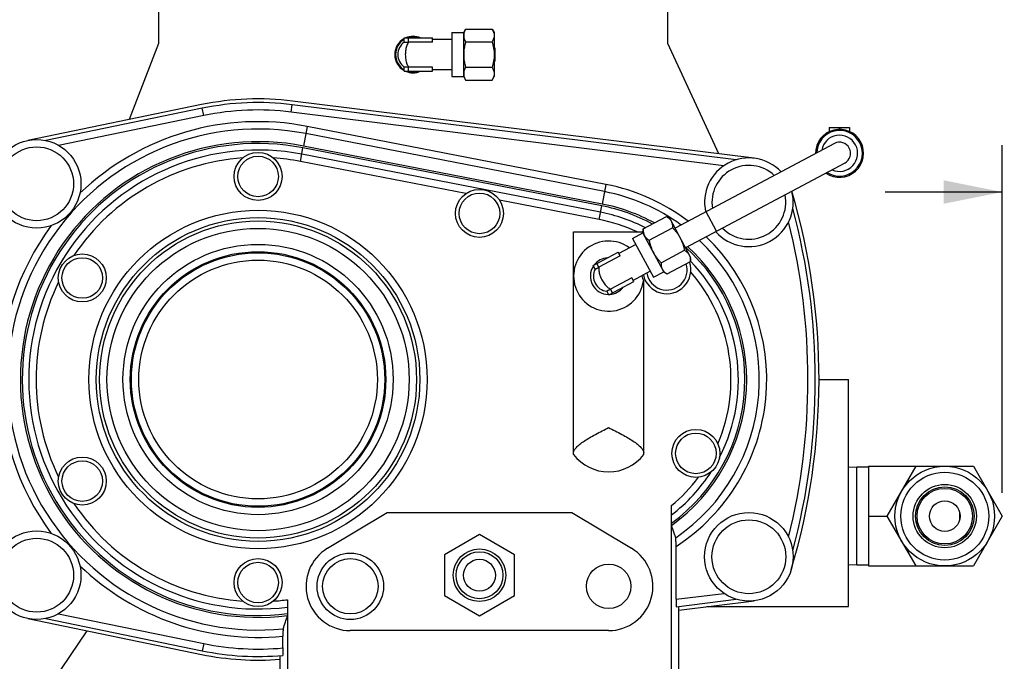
# Model space of a CAD drawing. Header units: inches. Extents: x 0 to 34, y 0 to 22.
# Tile 26 of 175: x 5.9 to 8.5, y 6.4 to 8.1. Entities that reach past the tile are written whole.
import ezdxf

# ---------------------------------------------------------------- set-up
doc = ezdxf.new("R2010")
doc.units = ezdxf.units.IN
doc.header["$LTSCALE"] = 1.87
doc.header["$MEASUREMENT"] = 0
doc.layers.get('0').update_dxf_attribs({"linetype": 'CONTINUOUS'})
doc.layers.add('3_ALL_AXES', color=7, linetype='CONTINUOUS')
doc.layers.add('7_ALL_FEATURES', color=7, linetype='CONTINUOUS')
doc.styles.get("Standard").update_dxf_attribs({"font": 'txt', "width": 0.8})
doc.dimstyles.new('DIMSTYLE_2', dxfattribs={"dimtxt": 0.14, "dimasz": 0.156, "dimexe": 0.125, "dimexo": 0.0625, "dimgap": 0.07, "dimtad": 0, "dimtih": 1, "dimtoh": 1, "dimlfac": 4, "dimzin": 4, "dimdsep": 46, "dimtxsty": 'Standard', "dimblk": '_FILLED', "dimblk1": '_FILLED', "dimblk2": '_FILLED', "dimcen": 0.09, "dimadec": 0, "dimazin": 0, "dimtp": 0.001, "dimtm": 0.001, "dimtfac": 1, "dimtofl": 0, "dimtmove": 0, "dimatfit": 3, "dimldrblk": '_FILLED', "dimfxl": 0, "dimtolj": 1, "dimtzin": 4, "dimarcsym": 0})
doc.dimstyles.new('DIMSTYLE_3', dxfattribs={"dimtxt": 0.14, "dimasz": 0.156, "dimexe": 0.125, "dimexo": 0.0625, "dimgap": 0.07, "dimtad": 0, "dimtih": 1, "dimtoh": 1, "dimdec": 1, "dimlfac": 4, "dimzin": 4, "dimdsep": 46, "dimtxsty": 'Standard', "dimblk": '_FILLED', "dimblk1": '_FILLED', "dimblk2": '_FILLED', "dimcen": 0.09, "dimadec": 0, "dimazin": 0, "dimtp": 0.001, "dimtm": 0.001, "dimtfac": 1, "dimtdec": 1, "dimtofl": 0, "dimtmove": 0, "dimatfit": 3, "dimldrblk": '_FILLED', "dimfxl": 0, "dimtolj": 1, "dimtzin": 4, "dimarcsym": 0})

# ---------------------------------------------------------------- blocks, each defined once
blk = doc.blocks.new('_FILLED')
at = {"color": 0, "linetype": 'ByBlock'}
blk.add_solid([(0, 0), (-1, 0.2), (-1, -0.2)], dxfattribs=at)
blk = doc.blocks.new('*D16')
at = {"color": 2, "linetype": 'Continuous'}
for p, q in [((8.6362, 9.8525), (8.6362, 7.4946)), ((8.4895, 6.8182), (8.4895, 7.7446)), ((8.4895, 7.6196), (8.177, 7.6196)), ((8.6362, 7.6196), (8.9117, 7.6196))]:
    blk.add_line(p, q, dxfattribs=at)
at = {"color": 2, "linetype": 'Continuous', "xscale": 0.156, "yscale": 0.156, "zscale": 0.156}
blk.add_blockref('_FILLED', (8.4895, 7.6196), dxfattribs=at)
at = {"color": 2, "linetype": 'Continuous', "xscale": 0.156, "yscale": 0.156, "zscale": 0.156, "rotation": 180}
blk.add_blockref('_FILLED', (8.6362, 7.6196), dxfattribs=at)
at = {"color": 2, "linetype": 'Continuous', "insert": (8.9817, 7.6896), "char_height": 0.14, "width": 0.448, "attachment_point": 1, "line_spacing_factor": 0.9}
blk.add_mtext('.6\\P[15]', dxfattribs=at)
blk = doc.blocks.new('*D17')
at = {"color": 2, "linetype": 'Continuous'}
for p, q in [((7.6595, 8.1041), (9.6609, 8.1041)), ((9.5359, 8.1041), (9.5359, 6.7535)), ((9.5359, 5.403), (9.5359, 6.7535)), ((9.5359, 6.7535), (9.5359, 5.1201)), ((5.7732, 5.403), (9.6609, 5.403))]:
    blk.add_line(p, q, dxfattribs=at)
at = {"color": 2, "linetype": 'Continuous', "xscale": 0.156, "yscale": 0.156, "zscale": 0.156}
for p, rotation in [((9.5359, 8.1041), 90), ((9.5359, 5.403), 270)]:
    blk.add_blockref('_FILLED', p, dxfattribs=dict(at, rotation=rotation))
at = {"color": 2, "linetype": 'Continuous', "insert": (9.4239, 5.0501), "char_height": 0.14, "width": 0.784, "attachment_point": 2, "line_spacing_factor": 0.9}
blk.add_mtext('10.80\\P[274,4]', dxfattribs=at)
blk = doc.blocks.new('*D22')
at = {"color": 2, "linetype": 'Continuous'}
for p, q in [((8.6362, 9.8525), (8.6362, 0.8779)), ((4.4896, 4.1194), (4.4896, 0.8779)), ((4.4896, 1.0029), (6.2969, 1.0029)), ((8.6362, 1.0029), (7.2209, 1.0029))]:
    blk.add_line(p, q, dxfattribs=at)
at = {"color": 2, "linetype": 'Continuous', "xscale": 0.156, "yscale": 0.156, "zscale": 0.156, "rotation": 180}
blk.add_blockref('_FILLED', (4.4896, 1.0029), dxfattribs=at)
at = {"color": 2, "linetype": 'Continuous', "xscale": 0.156, "yscale": 0.156, "zscale": 0.156}
blk.add_blockref('_FILLED', (8.6362, 1.0029), dxfattribs=at)
at = {"color": 2, "linetype": 'Continuous', "insert": (6.6469, 1.0729), "char_height": 0.14, "width": 0.784, "attachment_point": 2, "line_spacing_factor": 0.9}
blk.add_mtext('16.59\\P[421,3]', dxfattribs=at)

msp = doc.modelspace()

# ---------------------------------------------------------------- linework, layer by layer
at = {"layer": '3_ALL_AXES', "color": 7, "linetype": 'Continuous'}
for p, q in [((7.021624, 8.044741), (7.052874, 8.044741)), ((7.021624, 8.04474), (7.021624, 7.927243)), ((7.052874, 8.044741), (7.058121, 8.05383)), ((7.052874, 7.927241), (7.052874, 8.044741)), ((7.058121, 8.05383), (7.128876, 8.05383)), ((7.128876, 8.05383), (7.134124, 8.044741)), ((7.134124, 8.044741), (7.134124, 7.927242)), ((7.021624, 8.026616), (6.969959, 8.026616)), ((7.058121, 8.019911), (7.128876, 8.019911)), ((7.136624, 8.003384), (7.134124, 8.003384)), ((7.136624, 7.9686), (7.136624, 8.003383)), ((7.136624, 7.968599), (7.134124, 7.968599)), ((7.021624, 7.945366), (6.969959, 7.945366)), ((7.058121, 7.952072), (7.128876, 7.952072)), ((7.021624, 7.927241), (7.052874, 7.927241)), ((7.052874, 7.927241), (7.058121, 7.918153)), ((7.058121, 7.918153), (7.128876, 7.918153)), ((7.128876, 7.918153), (7.134124, 7.927241)), ((7.746914, 7.689813), (6.592895, 7.832894)), ((6.359752, 7.823625), (5.972614, 7.744007)), ((7.058727, 7.615436), (6.617266, 7.701092)), ((7.414041, 7.546495), (7.148415, 7.598034)), ((7.53151, 7.52118), (7.593983, 7.554398)), ((7.593983, 7.554398), (7.602883, 7.548837)), ((7.602884, 7.548836), (7.658046, 7.445091)), ((7.346023, 6.919737), (7.346023, 7.513551)), ((7.503552, 7.496021), (7.531144, 7.510692)), ((7.531144, 7.510692), (7.53151, 7.52118)), ((7.586307, 7.406946), (7.531144, 7.510692)), ((7.547434, 7.491231), (7.609907, 7.524449)), ((7.503552, 7.49602), (7.558714, 7.392276)), ((7.512061, 7.480018), (7.466443, 7.455762)), ((7.579283, 7.431333), (7.641756, 7.464551)), ((7.595207, 7.401384), (7.65768, 7.434602)), ((7.65768, 7.434602), (7.658046, 7.44509)), ((7.550205, 7.408278), (7.504588, 7.384023)), ((7.558715, 7.392275), (7.586307, 7.406946)), ((7.586307, 7.406946), (7.595207, 7.401384)), ((7.533031, 6.919737), (7.533031, 7.381698)), ((8.101666, 6.886427), (8.079291, 6.885645)), ((8.132916, 6.886427), (8.101666, 6.886427)), ((8.101666, 6.624927), (8.101666, 6.886427)), ((8.376041, 6.747672), (8.376041, 6.763681)), ((7.095039, 6.706449), (7.001289, 6.652323)), ((7.188789, 6.652323), (7.095039, 6.706449)), ((7.001289, 6.652323), (7.001289, 6.54407)), ((7.188789, 6.54407), (7.188789, 6.652323)), ((8.101666, 6.624927), (8.079291, 6.625708)), ((8.132916, 6.624927), (8.101666, 6.624927)), ((7.001289, 6.54407), (7.095039, 6.489943)), ((7.095039, 6.489943), (7.188789, 6.54407)), ((7.619267, 6.53406), (7.746914, 6.549887)), ((5.972614, 6.495692), (6.359752, 6.416075)), ((5.957798, 6.316103), (6.048816, 6.449875))]:
    msp.add_line(p, q, dxfattribs=at)
for radius in [0.132812, 0.117188, 0.084375, 0.040813]:
    msp.add_circle((8.336041, 6.755677), radius, dxfattribs=at)
for centre, radius, start, end in [((6.917874, 7.985991), 0.04875, 118.881775, 241.118225), ((6.917874, 7.985991), 0.046752, 120.213171, 239.786829), ((6.917874, 7.985991), 0.04875, 65.644091, 114.355909), ((6.917874, 7.985991), 0.046752, 71.801748, 108.198252), ((6.917874, 7.985991), 0.04875, 245.644091, 294.355909), ((6.917874, 7.985991), 0.046752, 251.801748, 288.198252), ((6.504488, 7.11985), 0.687329, 79.019425, 133.728563), ((8.055383, 7.722897), 0.063976, 235.582371, 180.386476), ((6.504488, 7.11985), 0.592082, 93.943916, 146.056084), ((6.504488, 7.11985), 0.592082, 79.019425, 86.056084), ((6.228928, 7.11985), 1.742126, 346.035935, 13.964065), ((6.504488, 7.11985), 0.687329, 143.36097, 216.63903), ((7.439527, 7.39544), 0.093504, 53.761758, 352.559303), ((7.439527, 7.39544), 0.04875, 93.644091, 142.355909), ((7.439527, 7.39544), 0.04875, 146.881775, 269.118225), ((6.504488, 7.11985), 0.592082, 153.943916, 206.056084), ((7.594697, 7.412426), 0.068898, 193.509921, 206.487455), ((7.439527, 7.39544), 0.04875, 273.644091, 322.355909), ((7.439527, 6.991897), 0.11811, 217.658462, 322.341538), ((7.33126, 7.11985), 0.434602, 309.354888, 323.181882), ((6.504488, 7.11985), 0.592082, 213.943916, 266.056084), ((6.504488, 7.11985), 0.687329, 226.271437, 275.537338), ((6.504488, 7.11985), 0.592082, 273.943916, 277.642324)]:
    msp.add_arc(centre, radius, start, end, dxfattribs=at)
for points, knots in [([(7.058121, 8.05383), (7.057338, 8.052474), (7.055901, 8.049747), (7.054208, 8.045518), (7.053125, 8.041219), (7.052874, 8.038309), (7.052874, 8.03687)], [0, 0, 0, 0, 0.26164291, 0.51449701, 0.75959474, 1, 1, 1, 1]), ([(7.052874, 8.03687), (7.052874, 8.035432), (7.053125, 8.032522), (7.054208, 8.028223), (7.055901, 8.023994), (7.057338, 8.021267), (7.058121, 8.019911)], [0, 0, 0, 0, 0.24040529, 0.48550302, 0.7383571, 1, 1, 1, 1]), ([(7.128876, 8.05383), (7.129659, 8.052474), (7.131097, 8.049747), (7.13279, 8.045518), (7.133873, 8.041219), (7.134124, 8.038309), (7.134124, 8.03687)], [0, 0, 0, 0, 0.26164291, 0.51449701, 0.75959474, 1, 1, 1, 1]), ([(7.134124, 8.03687), (7.134124, 8.035432), (7.133873, 8.032522), (7.13279, 8.028223), (7.131097, 8.023994), (7.129659, 8.021267), (7.128876, 8.019911)], [0, 0, 0, 0, 0.24040529, 0.48550302, 0.7383571, 1, 1, 1, 1]), ([(7.058121, 8.019911), (7.057325, 8.017154), (7.055867, 8.0116), (7.054186, 8.003152), (7.053119, 7.994602), (7.052874, 7.988861), (7.052874, 7.985991)], [0, 0, 0, 0, 0.25001142, 0.50001458, 0.75000829, 1, 1, 1, 1]), ([(7.128876, 8.019911), (7.129672, 8.017154), (7.13113, 8.0116), (7.132811, 8.003152), (7.133879, 7.994602), (7.134124, 7.988861), (7.134124, 7.985991)], [0, 0, 0, 0, 0.25001142, 0.50001458, 0.75000829, 1, 1, 1, 1]), ([(7.052874, 7.985991), (7.052874, 7.983122), (7.053119, 7.977381), (7.054186, 7.968831), (7.055867, 7.960383), (7.057325, 7.954829), (7.058121, 7.952072)], [0, 0, 0, 0, 0.24999214, 0.49998596, 0.74998898, 1, 1, 1, 1]), ([(7.134124, 7.985991), (7.134124, 7.983122), (7.133879, 7.977381), (7.132811, 7.968831), (7.13113, 7.960383), (7.129672, 7.954829), (7.128876, 7.952072)], [0, 0, 0, 0, 0.24999214, 0.49998596, 0.74998898, 1, 1, 1, 1]), ([(7.058121, 7.952072), (7.057338, 7.950716), (7.055901, 7.947989), (7.054208, 7.94376), (7.053125, 7.939461), (7.052874, 7.936551), (7.052874, 7.935112)], [0, 0, 0, 0, 0.26164291, 0.51449701, 0.75959474, 1, 1, 1, 1]), ([(7.052874, 7.935112), (7.052874, 7.933674), (7.053125, 7.930764), (7.054208, 7.926465), (7.055901, 7.922236), (7.057338, 7.919509), (7.058121, 7.918153)], [0, 0, 0, 0, 0.24040529, 0.48550302, 0.7383571, 1, 1, 1, 1]), ([(7.128876, 7.952072), (7.129659, 7.950716), (7.131097, 7.947989), (7.13279, 7.94376), (7.133873, 7.939461), (7.134124, 7.936551), (7.134124, 7.935112)], [0, 0, 0, 0, 0.26164291, 0.51449701, 0.75959474, 1, 1, 1, 1]), ([(7.134124, 7.935112), (7.134124, 7.933674), (7.133873, 7.930764), (7.13279, 7.926465), (7.131097, 7.922236), (7.129659, 7.919509), (7.128876, 7.918153)], [0, 0, 0, 0, 0.24040529, 0.48550302, 0.7383571, 1, 1, 1, 1]), ([(7.593983, 7.554398), (7.595472, 7.553468), (7.598317, 7.551515), (7.600911, 7.549228), (7.602084, 7.548012)], [0, 0, 0, 0, 0.5095826, 1, 1, 1, 1]), ([(7.602084, 7.548012), (7.602972, 7.547092), (7.604625, 7.545154), (7.605987, 7.542999), (7.606579, 7.541887)], [0, 0, 0, 0, 0.5037969, 1, 1, 1, 1]), ([(7.606579, 7.541887), (7.607254, 7.540617), (7.608399, 7.53793), (7.60946, 7.533626), (7.609951, 7.529097), (7.609962, 7.526014), (7.609907, 7.524449)], [0, 0, 0, 0, 0.24040529, 0.48550302, 0.7383571, 1, 1, 1, 1]), ([(7.53151, 7.52118), (7.531455, 7.519616), (7.531467, 7.516533), (7.531957, 7.512004), (7.533019, 7.5077), (7.534164, 7.505012), (7.534839, 7.503742)], [0, 0, 0, 0, 0.26164291, 0.51449701, 0.75959474, 1, 1, 1, 1]), ([(7.609907, 7.524449), (7.611904, 7.522388), (7.615799, 7.518169), (7.62125, 7.511499), (7.626206, 7.504451), (7.629118, 7.499497), (7.630465, 7.496964)], [0, 0, 0, 0, 0.25001142, 0.50001458, 0.75000829, 1, 1, 1, 1]), ([(7.534839, 7.503742), (7.535514, 7.502472), (7.537102, 7.500021), (7.540077, 7.496734), (7.543557, 7.493794), (7.546107, 7.492061), (7.547434, 7.491231)], [0, 0, 0, 0, 0.24040529, 0.48550302, 0.7383571, 1, 1, 1, 1]), ([(7.547434, 7.491231), (7.548026, 7.488424), (7.549346, 7.482835), (7.551828, 7.474586), (7.554899, 7.466536), (7.557378, 7.461352), (7.558725, 7.458819)], [0, 0, 0, 0, 0.25001142, 0.50001458, 0.75000829, 1, 1, 1, 1]), ([(7.630465, 7.496964), (7.631812, 7.49443), (7.634291, 7.489246), (7.637362, 7.481196), (7.639844, 7.472947), (7.641164, 7.467359), (7.641756, 7.464551)], [0, 0, 0, 0, 0.24999214, 0.49998596, 0.74998898, 1, 1, 1, 1]), ([(7.558725, 7.458819), (7.560072, 7.456286), (7.562984, 7.451331), (7.56794, 7.444284), (7.573391, 7.437613), (7.577286, 7.433394), (7.579283, 7.431333)], [0, 0, 0, 0, 0.24999214, 0.49998596, 0.74998898, 1, 1, 1, 1]), ([(7.641756, 7.464551), (7.643083, 7.463721), (7.645633, 7.461988), (7.649113, 7.459049), (7.652088, 7.455762), (7.653676, 7.45331), (7.654351, 7.45204)], [0, 0, 0, 0, 0.26164291, 0.51449701, 0.75959474, 1, 1, 1, 1]), ([(7.654351, 7.45204), (7.655026, 7.45077), (7.656171, 7.448083), (7.657233, 7.443779), (7.657723, 7.43925), (7.657735, 7.436167), (7.65768, 7.434602)], [0, 0, 0, 0, 0.24040529, 0.48550302, 0.7383571, 1, 1, 1, 1]), ([(7.579283, 7.431333), (7.579228, 7.429769), (7.579239, 7.426686), (7.57973, 7.422157), (7.580791, 7.417853), (7.581936, 7.415166), (7.582612, 7.413895)], [0, 0, 0, 0, 0.26164291, 0.51449701, 0.75959474, 1, 1, 1, 1]), ([(7.582612, 7.413895), (7.583287, 7.412625), (7.584875, 7.410174), (7.587849, 7.406887), (7.591329, 7.403947), (7.593879, 7.402214), (7.595207, 7.401384)], [0, 0, 0, 0, 0.24040529, 0.48550302, 0.7383571, 1, 1, 1, 1]), ([(7.346023, 6.924062), (7.346023, 6.926543), (7.347276, 6.930507), (7.350305, 6.935282), (7.354932, 6.940833), (7.362877, 6.947857), (7.374656, 6.956223), (7.388761, 6.964884), (7.410522, 6.977039), (7.427757, 6.985859), (7.439527, 6.991897)], [0, 0, 0, 0, 0.06289084, 0.10061327, 0.14348534, 0.24544367, 0.36832819, 0.50937428, 0.66471592, 1, 1, 1, 1]), ([(7.439527, 6.991897), (7.451298, 6.985859), (7.468533, 6.977039), (7.490294, 6.964884), (7.504399, 6.956223), (7.516177, 6.947857), (7.524123, 6.940833), (7.52875, 6.935282), (7.531778, 6.930507), (7.533031, 6.926543), (7.533031, 6.924062)], [0, 0, 0, 0, 0.33528407, 0.49062571, 0.6316718, 0.75455633, 0.85651466, 0.89938672, 0.93710916, 1, 1, 1, 1])]:
    msp.add_open_spline(points, degree=3, knots=knots, dxfattribs=at)
at = {"layer": '7_ALL_FEATURES', "color": 7, "linetype": 'Continuous'}
for p, q in [((6.23874, 8.104102), (6.23874, 8.015394)), ((7.597008, 8.015394), (7.597008, 8.104102)), ((6.23874, 8.015394), (6.160926, 7.81288)), ((6.894374, 8.030366), (6.969959, 8.030366)), ((6.894374, 8.019129), (6.894374, 8.030366)), ((6.905796, 8.019129), (6.905796, 8.030366)), ((6.969959, 8.01913), (6.905943, 8.01913)), ((6.969959, 8.01913), (6.969959, 8.030366)), ((7.021624, 8.026616), (6.969959, 8.026616)), ((7.733771, 7.721196), (7.597008, 8.015394)), ((6.894374, 7.941616), (6.894374, 7.952854)), ((6.894374, 7.941616), (6.969959, 7.941616)), ((6.905796, 7.941616), (6.905796, 7.952854)), ((6.969959, 7.952853), (6.905943, 7.952853)), ((6.969959, 7.941616), (6.969959, 7.952853)), ((7.021624, 7.945366), (6.969959, 7.945366)), ((6.353804, 7.852547), (5.890145, 7.757192)), ((6.592895, 7.832894), (6.595317, 7.852429)), ((7.78008, 7.705536), (6.595317, 7.852429)), ((7.828076, 7.709503), (6.596528, 7.862197)), ((6.355786, 7.842906), (5.938294, 7.757046)), ((6.359752, 7.823625), (6.355786, 7.842906)), ((6.635408, 7.794595), (6.625247, 7.742228)), ((7.428448, 7.620747), (6.631673, 7.775344)), ((7.432183, 7.639998), (6.635408, 7.794595)), ((8.027928, 7.791647), (8.082177, 7.791647)), ((8.027928, 7.791647), (8.027928, 7.780683)), ((8.055383, 7.791647), (8.055383, 7.786873)), ((8.082177, 7.791647), (8.082177, 7.780992)), ((8.041521, 7.748968), (7.616602, 7.523035)), ((6.617266, 7.701092), (6.62431, 7.737397)), ((7.421085, 7.5828), (6.62431, 7.737397)), ((7.422023, 7.587631), (6.625247, 7.742228)), ((7.417776, 7.565746), (6.621001, 7.720343)), ((8.069246, 7.696825), (7.644327, 7.470892)), ((7.432183, 7.639998), (7.422023, 7.587631)), ((7.414041, 7.546495), (7.421085, 7.5828)), ((7.727103, 7.514905), (7.699379, 7.567048)), ((7.346023, 7.513551), (7.531244, 7.513551)), ((7.346023, 6.924062), (7.346023, 7.513551)), ((7.397945, 7.423589), (7.464683, 7.459074)), ((7.469958, 7.449152), (7.464683, 7.459074)), ((7.512061, 7.480018), (7.466443, 7.455762)), ((7.469958, 7.449152), (7.413435, 7.419098)), ((7.403221, 7.413667), (7.397945, 7.423589)), ((7.413306, 7.419029), (7.40803, 7.428951)), ((7.550205, 7.408278), (7.504588, 7.384023)), ((7.439611, 7.345227), (7.506348, 7.380712)), ((7.501073, 7.390633), (7.44455, 7.36058)), ((7.506348, 7.380712), (7.501073, 7.390633)), ((7.439611, 7.345227), (7.434335, 7.355149)), ((7.449696, 7.350589), (7.44442, 7.360511)), ((8.000582, 7.11985), (8.079291, 7.11985)), ((8.079291, 6.514535), (8.079291, 7.11985)), ((8.132916, 6.888552), (8.412757, 6.888552)), ((8.132916, 6.888552), (8.132916, 6.622802)), ((8.18261, 6.755677), (8.259326, 6.888552)), ((8.412757, 6.888552), (8.489472, 6.755677)), ((7.60685, 6.234023), (7.60685, 6.783801)), ((6.689757, 6.669932), (6.848976, 6.765519)), ((6.848976, 6.765519), (7.341102, 6.765519)), ((7.341102, 6.765519), (7.500321, 6.669932)), ((8.132916, 6.755677), (8.18261, 6.755677)), ((8.259326, 6.622802), (8.18261, 6.755677)), ((8.489472, 6.755677), (8.412757, 6.622802)), ((7.618714, 6.698289), (7.60685, 6.731124)), ((7.619267, 6.53406), (7.619267, 6.675112)), ((8.132916, 6.622802), (8.412757, 6.622802)), ((6.583228, 6.533027), (6.583228, 6.234023)), ((7.619873, 6.5143), (7.78008, 6.534163)), ((7.626535, 6.505208), (7.828076, 6.530196)), ((7.626535, 6.234023), (7.626535, 6.515126)), ((7.70176, 6.514535), (8.079291, 6.514535)), ((5.890145, 6.482507), (6.353804, 6.387152)), ((5.938294, 6.482653), (6.355786, 6.396793)), ((5.957798, 6.316103), (6.048816, 6.449875)), ((6.570811, 6.404413), (6.570811, 6.435728)), ((7.439527, 6.450558), (6.750551, 6.450558)), ((6.359752, 6.416075), (6.355786, 6.396793)), ((6.563543, 6.234023), (6.563543, 6.384027))]:
    msp.add_line(p, q, dxfattribs=at)
for centre, radius in [((5.913937, 7.641503), 0.11811), ((5.913937, 7.641503), 0.098425), ((6.504488, 7.661188), 0.063976), ((6.504488, 7.661188), 0.054134), ((7.095039, 7.562763), 0.063976), ((7.095039, 7.562763), 0.054134), ((6.504488, 7.11985), 0.451109), ((6.504488, 7.11985), 0.431499), ((6.504488, 7.11985), 0.422587), ((6.504488, 7.11985), 0.402977), ((6.504488, 7.11985), 0.360313), ((6.504488, 7.11985), 0.340703), ((6.035675, 7.390519), 0.063976), ((6.035675, 7.390519), 0.054134), ((6.504488, 7.11985), 0.33782), ((6.504488, 7.11985), 0.318209), ((7.672215, 6.922999), 0.063976), ((7.672215, 6.922999), 0.054134), ((6.035675, 6.84918), 0.063976), ((6.035675, 6.84918), 0.054134), ((8.336041, 6.755677), 0.078156), ((8.336041, 6.755677), 0.073982), ((7.813543, 6.647409), 0.11811), ((7.813543, 6.647409), 0.098425), ((5.913937, 6.598196), 0.11811), ((5.913937, 6.598196), 0.098425), ((6.750551, 6.568669), 0.088583), ((7.095039, 6.598196), 0.07), ((7.095039, 6.598196), 0.0625), ((6.504488, 6.578511), 0.063976), ((6.504488, 6.578511), 0.054134), ((6.750551, 6.568669), 0.073819), ((7.095039, 6.598196), 0.042375), ((7.439527, 6.568669), 0.059055)]:
    msp.add_circle(centre, radius, dxfattribs=at)
for centre, radius, start, end in [((6.917874, 7.985991), 0.040625, 125.34234, 234.657661), ((6.905947, 7.997261), 0.021869, 90.009699, 90.394617), ((6.905946, 7.974722), 0.021869, 269.605586, 269.99049), ((6.504488, 7.11985), 0.748031, 82.932237, 101.621244), ((6.504488, 7.11985), 0.738189, 82.932237, 101.621244), ((6.504488, 7.11985), 0.718504, 82.932237, 101.621244), ((6.504488, 7.11985), 0.667719, 79.019425, 275.748176), ((8.055383, 7.722897), 0.060778, 237.161237, 178.881012), ((6.504488, 7.11985), 0.633986, 79.019425, 277.134479), ((6.504488, 7.11985), 0.629065, 79.019425, 277.190586), ((8.055383, 7.722897), 0.048278, 245.871552, 170.274971), ((8.055383, 7.722897), 0.029528, 298, 118), ((6.504488, 7.11985), 0.611692, 79.019425, 277.395927), ((7.813543, 7.592291), 0.11811, 43.384256, 192.617814), ((7.813543, 7.592291), 0.098425, 46.564845, 189.448358), ((7.33126, 7.11985), 0.510239, 53.801884, 79.019425), ((7.33126, 7.11985), 0.529849, 52.782432, 79.019425), ((7.813543, 7.592291), 0.11811, 221.587392, 14.408725), ((6.228928, 7.11985), 1.771654, 343.39845, 16.455709), ((7.813543, 7.592291), 0.098425, 224.380363, 11.611765), ((7.33126, 7.11985), 0.454212, 62.977864, 79.019425), ((7.33126, 7.11985), 0.471584, 61.517451, 79.019425), ((7.33126, 7.11985), 0.476506, 61.122532, 79.019425), ((6.228928, 7.11985), 1.761811, 344.997061, 15.002939), ((7.33126, 7.11985), 0.434602, 64.943196, 79.019425), ((7.33126, 7.11985), 0.510239, 304.289323, 46.63409), ((7.33126, 7.11985), 0.529849, 302.926639, 45.915322), ((7.33126, 7.11985), 0.476506, 305.335099, 48.004945), ((7.33126, 7.11985), 0.471584, 305.760118, 48.222052), ((7.594697, 7.412426), 0.063976, 192.367662, 19.00726), ((7.33126, 7.11985), 0.454212, 332.820951, 44.038855), ((7.439527, 7.39544), 0.040625, 153.34234, 262.657661), ((7.423706, 7.399791), 0.021869, 118.009699, 118.394617), ((7.594697, 7.412426), 0.054134, 189.426233, 17.36266), ((7.33126, 7.11985), 0.434602, 336.818118, 41.181882), ((7.434287, 7.37989), 0.021869, 297.605586, 297.99049), ((7.33126, 7.11985), 0.454212, 307.354465, 327.15247), ((6.750551, 6.568669), 0.11811, 120.97864, 270), ((7.439527, 6.568669), 0.11811, 270, 59.02136), ((-4.299027, 10.130102), 11.474677, 341.3227537, 341.5086304), ((6.504488, 7.11985), 0.718504, 258.378756, 275.296381), ((6.504488, 7.11985), 0.748031, 258.378756, 274.528063), ((6.504488, 7.11985), 0.738189, 258.378756, 275.107555)]:
    msp.add_arc(centre, radius, start, end, dxfattribs=at)
msp.add_ellipse((7.619873, 6.534136), major_axis=(0.000002, 0.019836), ratio=0.03053499, start_param=-4.70859952, end_param=-3.1378032, dxfattribs=at)
for points, knots in [([(6.894374, 8.019129), (6.894374, 8.019128), (6.894381, 8.019128), (6.894389, 8.019128), (6.894407, 8.019129), (6.894431, 8.019131), (6.894462, 8.019134), (6.894517, 8.019139), (6.894602, 8.019147), (6.894725, 8.019158), (6.894874, 8.01917), (6.89505, 8.019183), (6.895251, 8.019196), (6.895478, 8.019208), (6.89583, 8.019224), (6.896328, 8.019241), (6.896994, 8.019254), (6.897744, 8.019258), (6.898572, 8.019253), (6.89947, 8.01924), (6.900428, 8.019219), (6.901801, 8.019186), (6.903596, 8.01914), (6.905053, 8.019124), (6.905796, 8.019129)], [0, 0, 0, 0, 0.00032124, 0.00122426, 0.00273002, 0.00483947, 0.00755133, 0.01086381, 0.01928194, 0.0300669, 0.04318521, 0.05860399, 0.07628866, 0.09619235, 0.11826429, 0.16870876, 0.2271475, 0.29302392, 0.36571675, 0.44452666, 0.52869901, 0.61739956, 0.80497289, 1, 1, 1, 1]), ([(6.90142, 8.010488), (6.900739, 8.008712), (6.899532, 8.004942), (6.898234, 7.998964), (6.89743, 7.992583), (6.897157, 7.98599), (6.89743, 7.979397), (6.898235, 7.973015), (6.899533, 7.967038), (6.90074, 7.963268), (6.901421, 7.961493)], [0, 0, 0, 0, 0.11420137, 0.23726659, 0.36688622, 0.50000631, 0.63312552, 0.76274236, 0.88580343, 1, 1, 1, 1]), ([(6.905943, 8.01913), (6.905046, 8.017878), (6.903359, 8.015077), (6.902036, 8.012092), (6.90142, 8.010488)], [0, 0, 0, 0, 0.47266907, 1, 1, 1, 1]), ([(6.901421, 7.961493), (6.902037, 7.959889), (6.90336, 7.956905), (6.905047, 7.954105), (6.905943, 7.952853)], [0, 0, 0, 0, 0.5273255, 1, 1, 1, 1]), ([(6.905796, 7.952854), (6.905053, 7.952859), (6.903596, 7.952843), (6.901801, 7.952797), (6.900428, 7.952764), (6.89947, 7.952743), (6.898572, 7.95273), (6.897744, 7.952725), (6.896994, 7.952729), (6.896328, 7.952742), (6.89583, 7.952758), (6.895478, 7.952775), (6.895251, 7.952787), (6.89505, 7.9528), (6.894874, 7.952813), (6.894725, 7.952825), (6.894602, 7.952836), (6.894517, 7.952844), (6.894462, 7.952849), (6.894431, 7.952852), (6.894407, 7.952854), (6.894389, 7.952855), (6.894381, 7.952855), (6.894374, 7.952855), (6.894374, 7.952854)], [0, 0, 0, 0, 0.19502712, 0.38260044, 0.47130099, 0.55547335, 0.63428326, 0.70697609, 0.77285251, 0.83129125, 0.88173571, 0.90380766, 0.92371134, 0.94139602, 0.95681479, 0.9699331, 0.98071806, 0.98913619, 0.99244867, 0.99516053, 0.99726997, 0.99877573, 0.99967876, 1, 1, 1, 1]), ([(7.403221, 7.413667), (7.403221, 7.413666), (7.403228, 7.413669), (7.403235, 7.413672), (7.403251, 7.413682), (7.403271, 7.413695), (7.403297, 7.413712), (7.403343, 7.413742), (7.403414, 7.413789), (7.403517, 7.413856), (7.403643, 7.413937), (7.403792, 7.414031), (7.403964, 7.414137), (7.404159, 7.414255), (7.404462, 7.414434), (7.404894, 7.414683), (7.405476, 7.415006), (7.406137, 7.415362), (7.40687, 7.415747), (7.407669, 7.416156), (7.408524, 7.416589), (7.409752, 7.417203), (7.411358, 7.418006), (7.412652, 7.418676), (7.413306, 7.419029)], [0, 0, 0, 0, 0.00032124, 0.00122426, 0.00273002, 0.00483947, 0.00755133, 0.01086381, 0.01928194, 0.0300669, 0.04318521, 0.05860399, 0.07628866, 0.09619235, 0.11826429, 0.16870876, 0.2271475, 0.29302392, 0.36571675, 0.44452666, 0.52869901, 0.61739956, 0.80497289, 1, 1, 1, 1]), ([(7.413435, 7.419098), (7.413232, 7.417572), (7.413057, 7.414307), (7.41329, 7.41105), (7.413499, 7.409345)], [0, 0, 0, 0, 0.47266907, 1, 1, 1, 1]), ([(7.413499, 7.409345), (7.413731, 7.407457), (7.414436, 7.403562), (7.416096, 7.397675), (7.418382, 7.391662), (7.421236, 7.385713), (7.424573, 7.38002), (7.428279, 7.374763), (7.432231, 7.370095), (7.435067, 7.367332), (7.436502, 7.366085)], [0, 0, 0, 0, 0.11420137, 0.23726659, 0.36688622, 0.50000631, 0.63312552, 0.76274236, 0.88580343, 1, 1, 1, 1]), ([(7.44442, 7.360511), (7.443762, 7.360167), (7.442483, 7.359469), (7.44092, 7.358586), (7.439723, 7.357912), (7.438887, 7.357444), (7.4381, 7.357011), (7.437372, 7.356618), (7.436707, 7.356269), (7.436114, 7.355968), (7.435666, 7.355748), (7.435347, 7.355598), (7.435141, 7.355502), (7.434957, 7.355419), (7.434796, 7.355348), (7.434659, 7.355288), (7.434545, 7.35524), (7.434466, 7.355207), (7.434415, 7.355186), (7.434387, 7.355174), (7.434365, 7.355165), (7.434348, 7.355157), (7.434341, 7.355153), (7.434335, 7.35515), (7.434335, 7.355149)], [0, 0, 0, 0, 0.19502712, 0.38260044, 0.47130099, 0.55547335, 0.63428326, 0.70697609, 0.77285251, 0.83129125, 0.88173571, 0.90380766, 0.92371134, 0.94139602, 0.95681479, 0.9699331, 0.98071806, 0.98913619, 0.99244867, 0.99516053, 0.99726997, 0.99877573, 0.99967876, 1, 1, 1, 1]), ([(7.436502, 7.366085), (7.437798, 7.364958), (7.440368, 7.362945), (7.443171, 7.361264), (7.44455, 7.36058)], [0, 0, 0, 0, 0.5273255, 1, 1, 1, 1]), ([(7.619267, 6.675112), (7.619267, 6.677753), (7.619251, 6.681642), (7.619191, 6.686682), (7.619133, 6.690095), (7.61905, 6.693081), (7.618978, 6.695499), (7.618843, 6.697158), (7.618809, 6.698027), (7.618714, 6.698289)], [0, 0, 0, 0, 0.34163204, 0.50297049, 0.65201674, 0.78314619, 0.88962538, 0.96406564, 1, 1, 1, 1]), ([(6.571364, 6.455488), (6.571292, 6.455274), (6.571235, 6.454599), (6.571124, 6.453296), (6.571043, 6.451383), (6.570961, 6.448943), (6.570897, 6.446051), (6.57083, 6.441597), (6.570811, 6.438116), (6.570811, 6.435728)], [0, 0, 0, 0, 0.03431197, 0.10146623, 0.19922122, 0.32418707, 0.47206008, 0.6377971, 1, 1, 1, 1]), ([(6.570811, 6.404413), (6.570811, 6.403129), (6.570804, 6.400609), (6.570771, 6.396949), (6.570717, 6.393573), (6.570645, 6.39061), (6.570569, 6.388451), (6.570497, 6.387016), (6.570445, 6.386178), (6.57039, 6.38553), (6.570339, 6.385028), (6.570283, 6.384777), (6.570245, 6.384595), (6.570206, 6.384592)], [0, 0, 0, 0, 0.19405098, 0.38073167, 0.55296597, 0.70419634, 0.82863071, 0.87925414, 0.92146745, 0.95486367, 0.97913255, 0.99409633, 1, 1, 1, 1])]:
    msp.add_open_spline(points, degree=3, knots=knots, dxfattribs=at)

# ---------------------------------------------------------------- dimensions: what is measured, and where the dimension line sits
at = {"color": 2, "linetype": 'Continuous'}
for base, p1, p2, angle, dimstyle, picture, middle in [((4.489588, 1.002924), (8.63622, 9.914994), (4.489588, 4.181861), 180, 'DIMSTYLE_2', '*D22', (6.758887, 0.897924)), ((8.489472, 7.619632), (8.63622, 9.914994), (8.489472, 6.755677), 180, 'DIMSTYLE_3', '*D16', (9.205738, 7.514632)), ((9.535877, 5.402986), (7.597008, 8.104102), (5.710713, 5.402986), 270, 'DIMSTYLE_2', '*D17', (9.535877, 4.875098))]:
    dim = msp.add_linear_dim(base=base, p1=p1, p2=p2, angle=angle, dimstyle=dimstyle, dxfattribs=at)
    dim.commit()
    dim.dimension.update_dxf_attribs({"geometry": picture, "text_midpoint": middle, "dimtype": 160})

doc.saveas('drawing.dxf')
